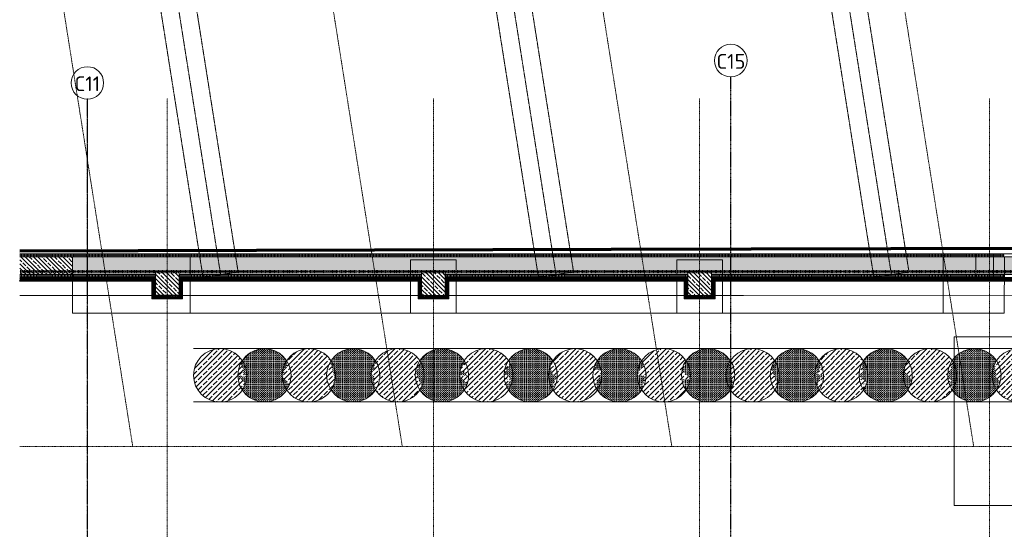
# Model space of a CAD drawing. Header units: millimetres. Extents: x 1523 to 73943, y -91729 to 10268.
# Tile 3 of 39: x 18068 to 34712, y -71126 to -62523. Entities that reach past the tile are written whole.
import ezdxf

# ---------------------------------------------------------------- set-up
doc = ezdxf.new("R2010")
doc.units = ezdxf.units.MM
for name, pattern in [('_Projekt 07 -  _  -  _  -  _  -', [7.5, 3.5, -2, 0, -2]), ('CAx_nichtHalbton', [20001.0584, 10000, -0.5292, 10000, -0.5292]), ('IMPORT-STRICHPUNKT _7_', [20, 10, -5, 0, -5]), ('IMPORT-VERDECKT _8_', [7.5, 5, -2.5]), ('Rasterlinie', [22.225, 12.7, -3.175, 3.175, -3.175])]:
    doc.linetypes.add(name, pattern=pattern)
for name, color, linetype, lineweight, true_color in [('10 A--Stütze', 7, 'Continuous', 13, 0x656565), ('10 A--Wand außen _ Verbau _Bohrpfahlwand_ _Aktuell_', 7, 'Continuous', 13, 0x656565), ('10 A--Wand außen _ Verbau _modelliert_ _aktuell_', 7, 'Continuous', 13, 0x656565), ('10 VSI--Wärmeschutz _veritkal_', 7, 'Continuous', 13, 0x656565), ('20 A--Fundament', 7, 'Continuous', 13, 0x656565), ('90 A--Achsraster _1_50_', 7, 'IMPORT-STRICHPUNKT _7_', 13, 0x656565), ('Neubau_10 A--Wand außen _tragend_', 7, 'Continuous', 13, 0x656565), ('Neubau_20 A--Bodenplatte', 7, 'Continuous', 13, 0x656565), ('Neubau_20 A--Gründungsbelag', 7, 'Continuous', 13, 0x656565), ('Neubau_30 A--Träger _ Dachkonstruktion', 7, 'IMPORT-VERDECKT _8_', 13, 0x656565), ('Xref_706_5_--_ÜP_-1_000_16_Übersichtsplan UG_IFC 2025_01_13_dwg', 7, 'Continuous', 13, 0x767676), ('XX', 7, 'Continuous', 18, 0x804040)]:
    doc.layers.add(name, color=color, linetype=linetype, lineweight=lineweight, true_color=true_color)
doc.layers.add('S-GRID-____-IDEN', color=7, linetype='Continuous', lineweight=9)
doc.layers.add('S-GRID-____-OTLN', color=7, linetype='Continuous', lineweight=9)
doc.styles.add('ISOCPEUR_1', font='isocpeur.ttf', dxfattribs={"height": 250})
pattern_1 = [(131.336, (0, 0), (37.542465, 33.02368), [37.5, -12.5]), (131.336, (-35.283, 2.26), (37.542465, 33.02368), [37.5, -12.5])]
pattern_2 = [(221.336, (0, 0), (-99.07104, 112.6274), []), (221.336, (33.02, -37.54), (-99.07104, 112.6274), []), (221.336, (66.05, -75.08), (-99.07104, 112.6274), [75, -25])]
pattern_3 = [(86.336, (0, 0), (-24.948899, 1.597632), []), (176.336, (0, 0), (1.597632, 24.948899), [])]
pattern_4 = [(131.336, (0, 0), (15.016986, 13.2094714), []), (221.336, (0, 0), (-13.2094714, 15.016986), [])]
pattern_5 = [(41.336, (0, 0), (-13.2094714, 15.016986), []), (131.336, (0, 0), (15.016986, 13.2094714), [])]
pattern_6 = [(221.336, (0, 0), (-13.2094714, 15.016986), []), (311.336, (0, 0), (15.016986, 13.2094714), [])]
pattern_7 = [(131.336, (0, 0), (90.10192, 79.25683), []), (131.336, (-45.05, -39.63), (90.10192, 79.25683), [90, -30])]

# ---------------------------------------------------------------- blocks, each defined once
blk = doc.blocks.new('Xref_706_5_--_ÜP_-1_000_11_Übersichtsplan UG_IFC 2024_09_30_dwg_Standard-Rastermarker_3-41960556-SuD_-1UG gesamt Plot  - Blatt 9')
at = {"layer": '90 A--Achsraster _1_50_', "color": 9, "true_color": 0xcbcbcb}
blk.add_line((0, 0), (23500, 0), dxfattribs=at)
blk = doc.blocks.new('Xref_706_5_--_ÜP_-1_000_11_Übersichtsplan UG_IFC 2024_09_30_dwg_Standard-Rastermarker_16-41960569-SuD_-1UG gesamt Plot  - Blatt 9')
at = {"layer": '90 A--Achsraster _1_50_', "color": 9, "true_color": 0xcbcbcb}
blk.add_line((22764, 0), (54018, 0), dxfattribs=at)
blk = doc.blocks.new('Xref_706_5_--_ÜP_-1_000_11_Übersichtsplan UG_IFC 2024_09_30_dwg_Standard-Rastermarker_17-41960570-SuD_-1UG gesamt Plot  - Blatt 9')
at = {"layer": '90 A--Achsraster _1_50_', "color": 9, "true_color": 0xcbcbcb}
blk.add_line((0, 0), (54018, 0), dxfattribs=at)
blk = doc.blocks.new('Xref_706_5_--_ÜP_-1_000_16_Übersichtsplan UG_IFC 2025_01_13_dwg-35469238-SuD_-1UG gesamt Plot  - Blatt 9')
at = {"layer": '10 A--Stütze', "true_color": 0xcbcbcb}
h = blk.add_hatch(dxfattribs=at)
h.set_pattern_fill('FP_4', color=9, style=0, pattern_type=2)
h.set_pattern_definition(pattern_2)
h.paths.add_polyline_path([(65705, -25124), (65306, -25098), (65280, -25498), (65680, -25523)])
h = blk.add_hatch(dxfattribs=at)
h.set_pattern_fill('FP_4', color=9, style=0, pattern_type=2)
h.set_pattern_definition(pattern_2)
h.paths.add_polyline_path([(65393, -29997), (65418, -29615), (65018, -29589), (64993, -29988), (65392, -30014)])
h = blk.add_hatch(dxfattribs=at)
h.set_pattern_fill('FP_4', color=9, style=0, pattern_type=2)
h.set_pattern_definition(pattern_2)
h.paths.add_polyline_path([(65104, -34505), (65130, -34105), (64731, -34080), (64705, -34479), (64865, -34489)])
at = {"layer": '10 A--Wand außen _ Verbau _modelliert_ _aktuell_', "true_color": 0xcbcbcb}
h = blk.add_hatch(dxfattribs=at)
h.set_pattern_fill('FP_9', color=9, style=0, pattern_type=2)
h.set_pattern_definition(pattern_7)
h.paths.add_polyline_path([(67833, -20055), (67832, -19981), (67818, -19908), (67793, -19838), (67756, -19774), (67710, -19716), (67656, -19668), (67654, -19670), (67650, -19671), (67639, -19663), (67630, -19668), (67608, -19645), (67534, -19705), (67527, -19701), (67515, -19721), (67275, -19597), (67174, -19643), (67162, -19638), (67160, -19637), (67101, -19677), (67048, -19728), (67003, -19788), (66969, -19854), (66946, -19924), (66935, -19998), (66937, -20072), (66950, -20145), (66976, -20215), (67012, -20280), (67059, -20338), (67112, -20385), (67115, -20383), (67118, -20382), (67157, -20411), (67167, -20403), (67178, -20426), (67389, -20405), (67474, -20347), (67524, -20391), (67554, -20388), (67606, -20415), (67609, -20417), (67667, -20377), (67721, -20325), (67766, -20266), (67800, -20200), (67822, -20129)])
h = blk.add_hatch(dxfattribs=at)
h.set_pattern_fill('FP_3', color=9, style=0, pattern_type=2)
h.set_pattern_definition(pattern_1)
h.paths.add_polyline_path([(67785, -20804), (67784, -20730), (67770, -20657), (67745, -20587), (67708, -20522), (67662, -20464), (67606, -20415), (67554, -20388), (67524, -20391), (67474, -20347), (67389, -20405), (67178, -20426), (67167, -20403), (67157, -20411), (67118, -20382), (67112, -20385), (67053, -20425), (67000, -20477), (66955, -20536), (66921, -20602), (66898, -20673), (66887, -20746), (66889, -20821), (66902, -20894), (66928, -20964), (66964, -21028), (67011, -21086), (67069, -21136), (67079, -21129), (67081, -21130), (67093, -21120), (67345, -21225), (67401, -21162), (67431, -21194), (67523, -21160), (67546, -21170), (67559, -21166), (67619, -21125), (67673, -21074), (67718, -21014), (67752, -20948), (67775, -20877)])
h = blk.add_hatch(dxfattribs=at)
h.set_pattern_fill('FP_9', color=9, style=0, pattern_type=2)
h.set_pattern_definition(pattern_7)
h.paths.add_polyline_path([(67734, -21589), (67738, -21515), (67731, -21441), (67711, -21370), (67680, -21302), (67638, -21241), (67587, -21187), (67559, -21166), (67558, -21167), (67546, -21170), (67523, -21160), (67431, -21194), (67401, -21162), (67345, -21225), (67093, -21120), (67081, -21130), (67079, -21129), (67069, -21136), (67065, -21135), (67035, -21152), (66977, -21198), (66928, -21254), (66889, -21317), (66860, -21386), (66843, -21458), (66838, -21532), (66846, -21606), (66867, -21680), (66897, -21745), (66940, -21808), (66990, -21860), (67029, -21890), (67043, -21873), (67049, -21905), (67146, -21945), (67174, -21929), (67186, -21962), (67344, -21834), (67413, -21857), (67451, -21912), (67497, -21904), (67510, -21914), (67543, -21895), (67599, -21849), (67649, -21793), (67688, -21730), (67717, -21662), (67728, -21615)])
h = blk.add_hatch(dxfattribs=at)
h.set_pattern_fill('FP_3', color=9, style=0, pattern_type=2)
h.set_pattern_definition(pattern_1)
h.paths.add_polyline_path([(67366, -22605), (67356, -22669), (67367, -22665)])
h.paths.add_polyline_path([(67690, -22264), (67683, -22190), (67663, -22118), (67632, -22051), (67589, -21988), (67539, -21935), (67497, -21904), (67451, -21912), (67413, -21857), (67344, -21834), (67186, -21962), (67174, -21929), (67146, -21945), (67049, -21905), (67043, -21873), (67029, -21890), (67019, -21882), (66986, -21901), (66930, -21947), (66880, -22002), (66841, -22065), (66812, -22134), (66795, -22206), (66791, -22281), (66798, -22354), (66818, -22426), (66849, -22494), (66892, -22557), (66942, -22609), (66990, -22645), (66994, -22644), (67001, -22653), (67040, -22666), (67141, -22647), (67212, -22721), (67325, -22613), (67366, -22605), (67408, -22650), (67413, -22648), (67441, -22672), (67459, -22660), (67462, -22662), (67495, -22643), (67551, -22597), (67601, -22542), (67640, -22479), (67669, -22410), (67686, -22338)])
h = blk.add_hatch(dxfattribs=at)
h.set_pattern_fill('FP_9', color=9, style=0, pattern_type=2)
h.set_pattern_definition(pattern_7)
h.paths.add_polyline_path([(67638, -23086), (67642, -23012), (67635, -22938), (67615, -22867), (67584, -22799), (67542, -22738), (67491, -22684), (67459, -22660), (67441, -22672), (67413, -22648), (67408, -22650), (67366, -22605), (67325, -22613), (67212, -22721), (67141, -22647), (67040, -22666), (67001, -22653), (66994, -22644), (66990, -22645), (66971, -22631), (66938, -22649), (66882, -22695), (66832, -22751), (66793, -22814), (66764, -22882), (66747, -22955), (66743, -23029), (66750, -23103), (66770, -23175), (66801, -23242), (66843, -23304), (66894, -23357), (66923, -23379), (66956, -23360), (66968, -23356), (67023, -23379), (67025, -23358), (67149, -23422), (67173, -23320), (67248, -23398), (67251, -23378), (67336, -23442), (67381, -23429), (67407, -23408), (67411, -23412), (67447, -23392), (67503, -23346), (67553, -23290), (67592, -23227), (67621, -23159)])
h.paths.add_polyline_path([(67367, -22665), (67356, -22669), (67366, -22605)])
h = blk.add_hatch(dxfattribs=at)
h.set_pattern_fill('FP_3', color=9, style=0, pattern_type=2)
h.set_pattern_definition(pattern_1)
h.paths.add_polyline_path([(66972, -24184), (66971, -24142), (66974, -24141), (66972, -24184)])
h.paths.add_polyline_path([(67595, -23761), (67587, -23687), (67567, -23615), (67536, -23547), (67493, -23485), (67443, -23432), (67414, -23411), (67411, -23412), (67407, -23408), (67381, -23429), (67336, -23442), (67251, -23378), (67248, -23398), (67173, -23320), (67149, -23422), (67025, -23358), (67023, -23379), (66968, -23356), (66956, -23360), (66890, -23398), (66834, -23444), (66784, -23499), (66745, -23562), (66716, -23631), (66699, -23703), (66695, -23777), (66702, -23851), (66723, -23926), (66753, -23991), (66796, -24053), (66849, -24108), (66875, -24128), (66887, -24121), (66929, -24153), (66943, -24149), (66972, -24184), (67010, -24197), (67270, -24102), (67336, -24136), (67352, -24153), (67355, -24151), (67366, -24159), (67399, -24140), (67456, -24094), (67505, -24039), (67544, -23976), (67573, -23907), (67590, -23835)])
h = blk.add_hatch(dxfattribs=at)
h.set_pattern_fill('FP_9', color=9, style=0, pattern_type=2)
h.set_pattern_definition(pattern_7)
h.paths.add_polyline_path([(66972, -24184), (66972, -24184), (66974, -24141), (66971, -24142), (66972, -24184)])
h.paths.add_polyline_path([(67542, -24583), (67547, -24509), (67539, -24435), (67519, -24363), (67488, -24296), (67445, -24233), (67395, -24181), (67355, -24151), (67352, -24153), (67336, -24136), (67270, -24102), (67010, -24197), (66971, -24184), (66943, -24149), (66929, -24153), (66887, -24121), (66844, -24145), (66786, -24192), (66736, -24248), (66697, -24311), (66668, -24379), (66652, -24452), (66647, -24526), (66654, -24600), (66674, -24672), (66705, -24739), (66748, -24802), (66798, -24854), (66827, -24876), (66830, -24874), (66836, -24879), (66851, -24874), (66858, -24899), (67198, -24864), (67222, -24851), (67214, -24862), (67237, -24860), (67315, -24909), (67350, -24890), (67408, -24843), (67457, -24787), (67496, -24724), (67525, -24656), (67541, -24589)])
h = blk.add_hatch(dxfattribs=at)
h.set_pattern_fill('FP_3', color=9, style=0, pattern_type=2)
h.set_pattern_definition(pattern_1)
h.paths.add_polyline_path([(67499, -25258), (67491, -25184), (67472, -25112), (67440, -25044), (67397, -24982), (67347, -24929), (67318, -24907), (67315, -24909), (67237, -24860), (67214, -24862), (67222, -24851), (67198, -24864), (66858, -24899), (66851, -24874), (66836, -24879), (66830, -24874), (66795, -24895), (66738, -24941), (66689, -24996), (66649, -25059), (66620, -25128), (66604, -25200), (66599, -25274), (66606, -25348), (66626, -25420), (66657, -25488), (66700, -25550), (66750, -25603), (66779, -25624), (66786, -25621), (66946, -25704), (67047, -25608), (67103, -25576), (67086, -25690), (67237, -25675), (67243, -25664), (67249, -25668), (67303, -25637), (67360, -25591), (67409, -25536), (67448, -25473), (67477, -25404), (67494, -25332)])
h.paths.add_polyline_path([(66975, -25649), (66946, -25704), (66962, -25656)])
h = blk.add_hatch(dxfattribs=at)
h.set_pattern_fill('FP_9', color=9, style=0, pattern_type=2)
h.set_pattern_definition(pattern_7)
h.paths.add_polyline_path([(66946, -25704), (66975, -25649), (66962, -25656), (66962, -25657)])
h.paths.add_polyline_path([(67451, -26006), (67443, -25932), (67424, -25860), (67393, -25793), (67349, -25730), (67299, -25678), (67270, -25656), (67249, -25668), (67243, -25664), (67237, -25675), (67086, -25690), (67103, -25576), (67047, -25608), (66946, -25704), (66786, -25621), (66748, -25642), (66690, -25689), (66641, -25745), (66601, -25808), (66573, -25876), (66556, -25949), (66551, -26023), (66558, -26097), (66578, -26168), (66609, -26236), (66651, -26297), (66702, -26351), (66730, -26372), (66733, -26370), (66733, -26371), (66817, -26348), (66972, -26464), (66992, -26328), (67224, -26403), (67254, -26386), (67312, -26340), (67361, -26284), (67401, -26221), (67429, -26153), (67446, -26080)])
h = blk.add_hatch(dxfattribs=at)
h.set_pattern_fill('FP_3', color=9, style=0, pattern_type=2)
h.set_pattern_definition(pattern_1)
h.paths.add_polyline_path([(67402, -26792), (67401, -26717), (67387, -26644), (67362, -26574), (67325, -26510), (67278, -26452), (67221, -26402), (67220, -26402), (66992, -26328), (66972, -26464), (66817, -26348), (66730, -26372), (66670, -26413), (66616, -26464), (66572, -26524), (66538, -26590), (66515, -26661), (66504, -26734), (66505, -26808), (66519, -26882), (66544, -26951), (66581, -27016), (66628, -27074), (66685, -27124), (66685, -27124), (66812, -27177), (66859, -27064), (67071, -27173), (67155, -27142), (67166, -27153), (67170, -27150), (67176, -27154), (67236, -27113), (67290, -27061), (67334, -27002), (67368, -26936), (67391, -26865)])
h = blk.add_hatch(dxfattribs=at)
h.set_pattern_fill('FP_9', color=9, style=0, pattern_type=2)
h.set_pattern_definition(pattern_7)
h.paths.add_polyline_path([(67350, -27577), (67355, -27503), (67347, -27429), (67328, -27357), (67297, -27290), (67255, -27228), (67204, -27175), (67170, -27150), (67166, -27153), (67155, -27142), (67071, -27173), (66859, -27064), (66812, -27177), (66682, -27122), (66652, -27139), (66594, -27186), (66545, -27242), (66505, -27305), (66477, -27373), (66460, -27446), (66455, -27520), (66463, -27594), (66482, -27665), (66513, -27733), (66555, -27794), (66606, -27848), (66640, -27873), (66651, -27866), (66732, -27927), (66853, -27894), (66923, -27815), (66975, -27861), (66989, -27856), (67091, -27920), (67093, -27920), (67122, -27897), (67128, -27900), (67158, -27883), (67216, -27837), (67265, -27781), (67305, -27718), (67333, -27649)])
h = blk.add_hatch(dxfattribs=at)
h.set_pattern_fill('FP_3', color=9, style=0, pattern_type=2)
h.set_pattern_definition(pattern_1)
h.paths.add_polyline_path([(67306, -28289), (67305, -28214), (67291, -28141), (67266, -28071), (67229, -28007), (67182, -27949), (67125, -27899), (67122, -27897), (67093, -27920), (67091, -27920), (66989, -27856), (66975, -27861), (66923, -27815), (66853, -27894), (66732, -27927), (66651, -27866), (66640, -27873), (66634, -27869), (66574, -27910), (66520, -27961), (66476, -28021), (66442, -28087), (66419, -28158), (66408, -28231), (66409, -28305), (66423, -28378), (66448, -28448), (66485, -28513), (66532, -28571), (66589, -28621), (66598, -28627), (66634, -28606), (66791, -28705), (66905, -28596), (66879, -28707), (66892, -28705), (66908, -28594), (66918, -28584), (66924, -28598), (66930, -28593), (67004, -28684), (67011, -28683), (67037, -28649), (67057, -28661), (67080, -28651), (67140, -28610), (67194, -28558), (67238, -28499), (67272, -28433), (67295, -28362)])
h = blk.add_hatch(dxfattribs=at)
h.set_pattern_fill('FP_9', color=9, style=0, pattern_type=2)
h.set_pattern_definition(pattern_7)
h.paths.add_polyline_path([(67259, -29000), (67252, -28926), (67232, -28854), (67201, -28787), (67159, -28725), (67108, -28672), (67080, -28651), (67077, -28652), (67057, -28661), (67037, -28649), (67011, -28683), (67004, -28684), (66930, -28593), (66924, -28598), (66918, -28584), (66908, -28594), (66892, -28705), (66879, -28707), (66905, -28596), (66791, -28705), (66634, -28606), (66598, -28627), (66586, -28619), (66556, -28636), (66498, -28683), (66449, -28739), (66409, -28802), (66381, -28870), (66364, -28943), (66359, -29017), (66367, -29091), (66386, -29162), (66417, -29230), (66461, -29293), (66511, -29345), (66540, -29367), (66543, -29365), (66545, -29367), (66553, -29362), (66555, -29363), (66573, -29348), (66576, -29348), (66707, -29447), (66725, -29369), (66797, -29343), (66780, -29457), (66815, -29438), (66934, -29341), (67001, -29401), (67016, -29393), (67028, -29400), (67062, -29380), (67120, -29334), (67169, -29278), (67209, -29215), (67237, -29146), (67254, -29074)])
h = blk.add_hatch(dxfattribs=at)
h.set_pattern_fill('FP_3', color=9, style=0, pattern_type=2)
h.set_pattern_definition(pattern_1)
h.paths.add_polyline_path([(67211, -29748), (67204, -29674), (67184, -29603), (67153, -29535), (67111, -29474), (67060, -29420), (67031, -29398), (67028, -29400), (67016, -29393), (67001, -29401), (66934, -29341), (66815, -29438), (66780, -29457), (66797, -29343), (66725, -29369), (66707, -29447), (66575, -29348), (66573, -29348), (66555, -29363), (66553, -29362), (66545, -29367), (66543, -29365), (66508, -29385), (66450, -29431), (66401, -29487), (66362, -29550), (66333, -29619), (66316, -29691), (66311, -29765), (66319, -29839), (66338, -29911), (66370, -29978), (66411, -30040), (66463, -30093), (66491, -30114), (66492, -30114), (66497, -30111), (66511, -30118), (66539, -30105), (66659, -30195), (66771, -30174), (66920, -30106), (66941, -30142), (66964, -30138), (66978, -30149), (67015, -30129), (67072, -30082), (67121, -30026), (67161, -29963), (67189, -29895), (67206, -29823)])
h = blk.add_hatch(dxfattribs=at)
h.set_pattern_fill('FP_9', color=9, style=0, pattern_type=2)
h.set_pattern_definition(pattern_7)
h.paths.add_polyline_path([(67162, -30534), (67161, -30460), (67147, -30387), (67122, -30317), (67085, -30252), (67039, -30194), (66984, -30146), (66978, -30149), (66964, -30138), (66941, -30142), (66920, -30106), (66771, -30174), (66659, -30195), (66539, -30105), (66511, -30118), (66497, -30111), (66491, -30114), (66430, -30155), (66377, -30207), (66332, -30266), (66298, -30332), (66275, -30403), (66264, -30479), (66266, -30551), (66279, -30624), (66305, -30694), (66341, -30758), (66388, -30816), (66445, -30866), (66446, -30866), (66461, -30873), (66488, -30868), (66529, -30889), (66609, -30894), (66648, -30950), (66709, -30901), (66861, -30910), (66904, -30886), (66924, -30896), (66927, -30894), (66933, -30898), (66936, -30896), (66996, -30855), (67050, -30804), (67095, -30744), (67129, -30678), (67152, -30608), (67162, -30537)])
h = blk.add_hatch(dxfattribs=at)
h.set_pattern_fill('FP_3', color=9, style=0, pattern_type=2)
h.set_pattern_definition(pattern_1)
h.paths.add_polyline_path([(67111, -31319), (67115, -31245), (67108, -31171), (67088, -31100), (67057, -31032), (67015, -30971), (66964, -30917), (66936, -30896), (66933, -30898), (66927, -30894), (66924, -30896), (66904, -30886), (66861, -30910), (66709, -30901), (66648, -30950), (66609, -30894), (66529, -30889), (66488, -30868), (66461, -30873), (66442, -30865), (66412, -30882), (66354, -30928), (66305, -30984), (66266, -31047), (66237, -31116), (66220, -31188), (66215, -31262), (66223, -31336), (66243, -31408), (66274, -31475), (66317, -31538), (66367, -31590), (66396, -31612), (66399, -31611), (66411, -31621), (66720, -31564), (66872, -31643), (66881, -31639), (66887, -31644), (66918, -31626), (66976, -31579), (67026, -31523), (67065, -31460), (67094, -31392), (67095, -31385)])
h = blk.add_hatch(dxfattribs=at)
h.set_pattern_fill('FP_9', color=9, style=0, pattern_type=2)
h.set_pattern_definition(pattern_7)
h.paths.add_polyline_path([(67063, -32068), (67067, -31994), (67060, -31920), (67040, -31848), (67009, -31781), (66966, -31718), (66914, -31664), (66881, -31639), (66872, -31643), (66720, -31564), (66411, -31621), (66399, -31611), (66363, -31631), (66307, -31677), (66257, -31732), (66218, -31795), (66189, -31864), (66172, -31936), (66168, -32011), (66175, -32085), (66195, -32156), (66226, -32224), (66269, -32287), (66319, -32339), (66351, -32363), (66353, -32361), (66368, -32375), (66425, -32349), (66589, -32451), (66735, -32369), (66743, -32335), (66755, -32357), (66769, -32349), (66809, -32369), (66825, -32393), (66831, -32386), (66839, -32392), (66872, -32373), (66928, -32327), (66978, -32272), (67017, -32209), (67046, -32140)])
h = blk.add_hatch(dxfattribs=at)
h.set_pattern_fill('FP_3', color=9, style=0, pattern_type=2)
h.set_pattern_definition(pattern_1)
h.paths.add_polyline_path([(67019, -32742), (67012, -32668), (66992, -32597), (66961, -32529), (66918, -32466), (66866, -32412), (66831, -32386), (66825, -32393), (66809, -32369), (66769, -32349), (66755, -32357), (66743, -32335), (66735, -32369), (66589, -32451), (66425, -32349), (66368, -32375), (66353, -32361), (66351, -32363), (66348, -32361), (66315, -32379), (66259, -32425), (66209, -32481), (66170, -32544), (66141, -32613), (66124, -32685), (66120, -32759), (66127, -32833), (66147, -32905), (66178, -32972), (66222, -33036), (66271, -33087), (66303, -33111), (66306, -33110), (66313, -33116), (66316, -33114), (66330, -33132), (66346, -33137), (66474, -33102), (66531, -33185), (66534, -33181), (66502, -33094), (66570, -33076), (66541, -33200), (66682, -33085), (66761, -33118), (66766, -33148), (66775, -33136), (66783, -33145), (66824, -33122), (66880, -33076), (66930, -33020), (66969, -32957), (66998, -32889), (67015, -32816)])
h = blk.add_hatch(dxfattribs=at)
h.set_pattern_fill('FP_9', color=9, style=0, pattern_type=2)
h.set_pattern_definition(pattern_7)
h.paths.add_polyline_path([(66972, -33491), (66964, -33417), (66944, -33345), (66913, -33278), (66871, -33216), (66820, -33162), (66791, -33141), (66783, -33145), (66775, -33136), (66766, -33148), (66761, -33118), (66682, -33085), (66541, -33200), (66570, -33076), (66502, -33094), (66534, -33181), (66531, -33185), (66474, -33102), (66346, -33137), (66330, -33132), (66316, -33114), (66313, -33116), (66306, -33110), (66303, -33111), (66300, -33109), (66267, -33128), (66211, -33174), (66161, -33229), (66122, -33292), (66093, -33361), (66076, -33433), (66072, -33508), (66079, -33581), (66099, -33653), (66130, -33721), (66172, -33782), (66223, -33836), (66283, -33880), (66349, -33915), (66419, -33937), (66493, -33948), (66567, -33947), (66640, -33933), (66710, -33908), (66775, -33871), (66833, -33824), (66882, -33769), (66921, -33706), (66950, -33637), (66967, -33565), (66970, -33510)])
at = {"layer": '10 VSI--Wärmeschutz _veritkal_', "true_color": 0xcbcbcb}
h = blk.add_hatch(dxfattribs=at)
h.set_pattern_fill('FP_20', color=9, style=0, pattern_type=2)
h.set_pattern_definition(pattern_4)
h.paths.add_polyline_path([(65589, -23184), (65798, -19919), (65738, -19915), (65406, -25105), (65466, -25109), (65469, -25049)])
h = blk.add_hatch(dxfattribs=at)
h.set_pattern_fill('FP_21', color=9, style=0, pattern_type=2)
h.set_pattern_definition(pattern_6)
h.paths.add_polyline_path([(65709, -25064), (65469, -25049), (65466, -25109), (65705, -25124)])
h = blk.add_hatch(dxfattribs=at)
h.set_pattern_fill('FP_20', color=9, style=0, pattern_type=2)
h.set_pattern_definition(pattern_4)
h.paths.add_polyline_path([(65739, -25527), (65765, -25128), (65705, -25124), (65680, -25523)])
h = blk.add_hatch(dxfattribs=at)
h.set_pattern_fill('FP_20', color=9, style=0, pattern_type=2)
h.set_pattern_definition(pattern_4)
h.paths.add_polyline_path([(65769, -25068), (65709, -25064), (65705, -25124)])
h = blk.add_hatch(dxfattribs=at)
h.set_pattern_fill('FP_20', color=9, style=0, pattern_type=2)
h.set_pattern_definition(pattern_4)
h.paths.add_polyline_path([(65765, -25128), (65769, -25068), (65705, -25124)])
h = blk.add_hatch(dxfattribs=at)
h.set_pattern_fill('FP_20', color=9, style=0, pattern_type=2)
h.set_pattern_definition(pattern_4)
h.paths.add_polyline_path([(65436, -25568), (65440, -25508), (65380, -25504), (65118, -29596), (65178, -29599), (65436, -25575)])
h = blk.add_hatch(dxfattribs=at)
h.set_pattern_fill('FP_19', color=9, style=0, pattern_type=2)
h.set_pattern_definition(pattern_5)
h.paths.add_polyline_path([(65676, -25583), (65680, -25523), (65440, -25508), (65436, -25568)])
h = blk.add_hatch(dxfattribs=at)
h.set_pattern_fill('FP_19', color=9, style=0, pattern_type=2)
h.set_pattern_definition(pattern_5)
h.paths.add_polyline_path([(65736, -25587), (65680, -25523), (65676, -25583)])
h = blk.add_hatch(dxfattribs=at)
h.set_pattern_fill('FP_19', color=9, style=0, pattern_type=2)
h.set_pattern_definition(pattern_5)
h.paths.add_polyline_path([(65739, -25527), (65680, -25523), (65736, -25587)])
h = blk.add_hatch(dxfattribs=at)
h.set_pattern_fill('FP_21', color=9, style=0, pattern_type=2)
h.set_pattern_definition(pattern_6)
h.paths.add_polyline_path([(65418, -29615), (65421, -29555), (65182, -29539), (65178, -29599)])
h = blk.add_hatch(dxfattribs=at)
h.set_pattern_fill('FP_20', color=9, style=0, pattern_type=2)
h.set_pattern_definition(pattern_4)
h.paths.add_polyline_path([(65477, -29619), (65418, -29615), (65392, -30014), (65452, -30018), (65453, -30001)])
h = blk.add_hatch(dxfattribs=at)
h.set_pattern_fill('FP_21', color=9, style=0, pattern_type=2)
h.set_pattern_definition(pattern_6)
h.paths.add_polyline_path([(65481, -29559), (65421, -29555), (65418, -29615)])
h = blk.add_hatch(dxfattribs=at)
h.set_pattern_fill('FP_21', color=9, style=0, pattern_type=2)
h.set_pattern_definition(pattern_6)
h.paths.add_polyline_path([(65477, -29619), (65481, -29559), (65418, -29615)])
h = blk.add_hatch(dxfattribs=at)
h.set_pattern_fill('FP_20', color=9, style=0, pattern_type=2)
h.set_pattern_definition(pattern_4)
h.paths.add_polyline_path([(64936, -33380), (65152, -29999), (65093, -29995), (64831, -34086), (64890, -34090), (64922, -33595)])
h = blk.add_hatch(dxfattribs=at)
h.set_pattern_fill('FP_19', color=9, style=0, pattern_type=2)
h.set_pattern_definition(pattern_5)
h.paths.add_polyline_path([(65392, -30014), (65152, -29999), (65149, -30058), (65388, -30074)])
h = blk.add_hatch(dxfattribs=at)
h.set_pattern_fill('FP_20', color=9, style=0, pattern_type=2)
h.set_pattern_definition(pattern_4)
h.paths.add_polyline_path([(65448, -30078), (65392, -30014), (65388, -30074)])
h = blk.add_hatch(dxfattribs=at)
h.set_pattern_fill('FP_20', color=9, style=0, pattern_type=2)
h.set_pattern_definition(pattern_4)
h.paths.add_polyline_path([(65452, -30018), (65392, -30014), (65448, -30078)])
h = blk.add_hatch(dxfattribs=at)
h.set_pattern_fill('FP_21', color=9, style=0, pattern_type=2)
h.set_pattern_definition(pattern_6)
h.paths.add_polyline_path([(65134, -34046), (64894, -34030), (64890, -34090), (65130, -34105)])
h = blk.add_hatch(dxfattribs=at)
h.set_pattern_fill('FP_20', color=9, style=0, pattern_type=2)
h.set_pattern_definition(pattern_4)
h.paths.add_polyline_path([(65164, -34508), (65190, -34109), (65130, -34105), (65104, -34505)])
h = blk.add_hatch(dxfattribs=at)
h.set_pattern_fill('FP_21', color=9, style=0, pattern_type=2)
h.set_pattern_definition(pattern_6)
h.paths.add_polyline_path([(65194, -34049), (65134, -34046), (65130, -34105)])
h = blk.add_hatch(dxfattribs=at)
h.set_pattern_fill('FP_21', color=9, style=0, pattern_type=2)
h.set_pattern_definition(pattern_6)
h.paths.add_polyline_path([(65190, -34109), (65194, -34049), (65130, -34105)])
h = blk.add_hatch(dxfattribs=at)
h.set_pattern_fill('FP_20', color=9, style=0, pattern_type=2)
h.set_pattern_definition(pattern_4)
h.paths.add_polyline_path([(64861, -34549), (64801, -34545), (64716, -35883), (64775, -35886), (64827, -35079)])
h = blk.add_hatch(dxfattribs=at)
h.set_pattern_fill('FP_19', color=9, style=0, pattern_type=2)
h.set_pattern_definition(pattern_5)
h.paths.add_polyline_path([(65101, -34564), (65104, -34505), (64805, -34485), (64801, -34545), (64861, -34549)])
h = blk.add_hatch(dxfattribs=at)
h.set_pattern_fill('FP_20', color=9, style=0, pattern_type=2)
h.set_pattern_definition(pattern_4)
h.paths.add_polyline_path([(65160, -34568), (65104, -34505), (65101, -34564)])
h = blk.add_hatch(dxfattribs=at)
h.set_pattern_fill('FP_20', color=9, style=0, pattern_type=2)
h.set_pattern_definition(pattern_4)
h.paths.add_polyline_path([(65164, -34508), (65104, -34505), (65160, -34568)])
h = blk.add_hatch(dxfattribs=at)
h.set_pattern_fill('FP_20', color=9, style=0, pattern_type=2)
h.set_pattern_definition(pattern_4)
h.paths.add_polyline_path([(64732, -36566), (64775, -35886), (64716, -35883), (64658, -36775), (64718, -36779)])
at = {"layer": 'Neubau_10 A--Wand außen _tragend_', "true_color": 0xcbcbcb}
h = blk.add_hatch(dxfattribs=at)
h.set_pattern_fill('FP_4', color=9, style=0, pattern_type=2)
h.set_pattern_definition(pattern_2)
h.paths.add_polyline_path([(66607, -5566), (66611, -5495), (66312, -5475), (65373, -20142), (65672, -20162), (66605, -5593), (66583, -5617), (66510, -5512)])
h = blk.add_hatch(dxfattribs=at)
h.set_pattern_fill('FP_5', color=9, style=0, pattern_type=2)
h.set_pattern_definition(pattern_3)
h.paths.add_polyline_path([(65031, -25482), (65373, -20142), (65323, -20139), (64316, -35857), (64366, -35860), (64962, -26557)])
h = blk.add_hatch(dxfattribs=at)
h.set_pattern_fill('FP_4', color=9, style=0, pattern_type=2)
h.set_pattern_definition(pattern_2)
h.paths.add_polyline_path([(65293, -26090), (65330, -25501), (65280, -25498), (65306, -25098), (65356, -25102), (65672, -20162), (65373, -20142), (64366, -35860), (64666, -35879), (64755, -34482), (64705, -34479), (64731, -34080), (64781, -34083), (65043, -29991), (64993, -29988), (65018, -29589), (65068, -29592), (65262, -26569)])
h = blk.add_hatch(dxfattribs=at)
h.set_pattern_fill('FP_5', color=9, style=0, pattern_type=2)
h.set_pattern_definition(pattern_3)
h.paths.add_polyline_path([(65529, -23180), (65722, -20165), (65672, -20162), (65356, -25102), (65406, -25105)])
h = blk.add_hatch(dxfattribs=at)
h.set_pattern_fill('FP_5', color=9, style=0, pattern_type=2)
h.set_pattern_definition(pattern_3)
h.paths.add_polyline_path([(65118, -29596), (65380, -25504), (65330, -25501), (65068, -29592)])
h = blk.add_hatch(dxfattribs=at)
h.set_pattern_fill('FP_5', color=9, style=0, pattern_type=2)
h.set_pattern_definition(pattern_3)
h.paths.add_polyline_path([(65093, -29995), (65043, -29991), (64781, -34083), (64831, -34086), (65089, -30055)])
h = blk.add_hatch(dxfattribs=at)
h.set_pattern_fill('FP_5', color=9, style=0, pattern_type=2)
h.set_pattern_definition(pattern_3)
h.paths.add_polyline_path([(64801, -34545), (64805, -34485), (64755, -34482), (64666, -35879), (64716, -35883), (64767, -35075)])
h = blk.add_hatch(dxfattribs=at)
h.set_pattern_fill('FP_5', color=9, style=0, pattern_type=2)
h.set_pattern_definition(pattern_3)
edge = h.paths.add_edge_path()
edge.add_line((64309, -36752), (64366, -35860))
edge.add_line((64366, -35860), (64316, -35857))
edge.add_line((64316, -35857), (64259, -36749))
h = blk.add_hatch(dxfattribs=at)
h.set_pattern_fill('FP_4', color=9, style=0, pattern_type=2)
h.set_pattern_definition(pattern_2)
edge = h.paths.add_edge_path()
edge.add_line((64609, -36771), (64666, -35879))
edge.add_line((64666, -35879), (64366, -35860))
edge.add_line((64366, -35860), (64309, -36752))
h = blk.add_hatch(dxfattribs=at)
h.set_pattern_fill('FP_5', color=9, style=0, pattern_type=2)
h.set_pattern_definition(pattern_3)
h.paths.add_polyline_path([(64658, -36775), (64716, -35883), (64666, -35879), (64609, -36771), (64632, -36773), (64658, -36775)])
at = {"layer": '10 A--Stütze', "color": 9, "true_color": 0xcbcbcb, "flags": 128}
for points in [[(65680, -25523), (65705, -25124), (65306, -25098), (65280, -25498)], [(65392, -30014), (65418, -29615), (65018, -29589), (64993, -29988)], [(65104, -34505), (65130, -34105), (64731, -34080), (64705, -34479)]]:
    blk.add_lwpolyline(points, close=True, dxfattribs=at)
at = {"layer": '10 A--Wand außen _ Verbau _Bohrpfahlwand_ _Aktuell_', "color": 9, "true_color": 0xcbcbcb, "flags": 128}
blk.add_lwpolyline([(66942, -33977), (67607, -23592), (68744, -5835), (67846, -5777), (66709, -23535), (66044, -33919)], dxfattribs=at)
at = {"layer": '10 A--Wand außen _ Verbau _modelliert_ _aktuell_', "color": 9, "true_color": 0xcbcbcb}
for centre, start, end in [((67384, -20027), 176.3363, 266.3363), ((67384, -20027), 266.3363, 356.3363), ((67336, -20775), 86.3363, 176.3363), ((67336, -20775), 356.3363, 86.3363), ((67336, -20775), 176.3363, 266.3363), ((67336, -20775), 266.3363, 356.3363), ((67288, -21524), 86.3363, 176.3363), ((67288, -21524), 356.3363, 86.3363), ((67288, -21524), 176.3363, 266.3363), ((67288, -21524), 266.3363, 356.3363), ((67240, -22272), 86.3363, 176.3363), ((67240, -22272), 356.3363, 86.3363), ((67240, -22272), 176.3363, 266.3363), ((67240, -22272), 266.3363, 356.3363), ((67193, -23021), 86.3363, 176.3363), ((67193, -23021), 356.3363, 86.3363), ((67193, -23021), 176.3363, 266.3363), ((67193, -23021), 266.3363, 356.3363), ((67145, -23769), 86.3363, 176.3363), ((67145, -23769), 356.3363, 86.3363), ((67145, -23769), 176.3363, 266.3363), ((67145, -23769), 266.3363, 356.3363), ((67097, -24517), 86.3363, 176.3363), ((67097, -24517), 356.3363, 86.3363), ((67097, -24517), 176.3363, 266.3363), ((67097, -24517), 266.3363, 356.3363), ((67049, -25266), 86.3363, 176.3363), ((67049, -25266), 356.3363, 86.3363), ((67049, -25266), 176.3363, 266.3363), ((67049, -25266), 266.3363, 356.3363), ((67001, -26014), 86.3363, 176.3363), ((67001, -26014), 356.3363, 86.3363), ((67001, -26014), 176.3363, 266.3363), ((67001, -26014), 266.3363, 356.3363), ((66953, -26763), 86.3363, 176.3363), ((66953, -26763), 356.3363, 86.3363), ((66953, -26763), 176.3363, 266.3363), ((66953, -26763), 266.3363, 356.3363), ((66905, -27511), 86.3363, 176.3363), ((66905, -27511), 356.3363, 86.3363), ((66905, -27511), 176.3363, 266.3363), ((66905, -27511), 266.3363, 356.3363), ((66857, -28260), 86.3363, 176.3363), ((66857, -28260), 356.3363, 86.3363), ((66857, -28260), 176.3363, 266.3363), ((66857, -28260), 266.3363, 356.3363), ((66809, -29008), 86.3363, 176.3363), ((66809, -29008), 356.3363, 86.3363), ((66809, -29008), 176.3363, 266.3363), ((66809, -29008), 266.3363, 356.3363), ((66761, -29757), 86.3363, 176.3363), ((66761, -29757), 356.3363, 86.3363), ((66761, -29757), 176.3363, 266.3363), ((66761, -29757), 266.3363, 356.3363), ((66713, -30505), 86.3363, 176.3363), ((66713, -30505), 356.3363, 86.3363), ((66713, -30505), 176.3363, 266.3363), ((66713, -30505), 266.3363, 356.3363), ((66665, -31254), 86.3363, 176.3363), ((66665, -31254), 356.3363, 86.3363), ((66665, -31254), 176.3363, 266.3363), ((66665, -31254), 266.3363, 356.3363), ((66617, -32002), 86.3363, 176.3363), ((66617, -32002), 356.3363, 86.3363), ((66617, -32002), 176.3363, 266.3363), ((66617, -32002), 266.3363, 356.3363), ((66570, -32751), 86.3363, 176.3363), ((66570, -32751), 356.3363, 86.3363), ((66570, -32751), 176.3363, 266.3363), ((66570, -32751), 266.3363, 356.3363), ((66522, -33499), 86.3363, 176.3363), ((66522, -33499), 356.3363, 86.3363), ((66522, -33499), 176.3363, 266.3363), ((66522, -33499), 266.3363, 356.3363)]:
    blk.add_arc(centre, 450, start, end, dxfattribs=at)
at = {"layer": '10 VSI--Wärmeschutz _veritkal_', "color": 9, "true_color": 0xcbcbcb}
for p, q in [((65178, -29599), (65440, -25508)), ((64890, -34090), (65152, -29999))]:
    blk.add_line(p, q, dxfattribs=at)
at = {"layer": '10 VSI--Wärmeschutz _veritkal_', "color": 9, "true_color": 0xcbcbcb, "flags": 128}
for points in [[(65466, -25109), (65751, -20648), (65770, -20349), (65798, -19919), (65738, -19915), (65406, -25105)], [(64658, -36775), (64716, -35883), (64805, -34485), (64801, -34545), (65101, -34564), (65160, -34568), (65190, -34109), (65194, -34049), (64834, -34026), (64831, -34086), (65093, -29995), (65089, -30055), (65388, -30074), (65448, -30078), (65477, -29619), (65481, -29559), (65122, -29536), (65118, -29596), (65380, -25504), (65376, -25564), (65736, -25587), (65739, -25527), (65769, -25068), (65709, -25064), (65410, -25045), (65406, -25105)], [(64861, -34549), (64775, -35886), (64718, -36779)]]:
    blk.add_lwpolyline(points, dxfattribs=at)
at = {"layer": '20 A--Fundament', "color": 9, "true_color": 0xcbcbcb}
for p, q in [((65686, -21200), (65447, -24922)), ((65398, -25690), (65160, -29413)), ((65111, -30181), (64872, -33904))]:
    blk.add_line(p, q, dxfattribs=at)
at = {"layer": '20 A--Fundament', "color": 9, "true_color": 0xcbcbcb, "flags": 128}
blk.add_lwpolyline([(66666, -21077), (69510, -21259), (69589, -20027), (66745, -19845)], close=True, dxfattribs=at)
for points in [[(66255, -21236), (65307, -21175), (65373, -20142), (66321, -20203), (65314, -35921), (64366, -35860), (64493, -33879), (65441, -33940)], [(65967, -25727), (65069, -25669), (65118, -24901), (66016, -24958)], [(65680, -30218), (64781, -30160), (64831, -29392), (65729, -29449)]]:
    blk.add_lwpolyline(points, dxfattribs=at)
at = {"layer": '90 A--Achsraster _1_50_', "color": 9, "true_color": 0xcbcbcb}
for p, q in [((68533, -20864), (45851, -22982)), ((68207, -25956), (45525, -28075)), ((67916, -30503), (45234, -32621)), ((67625, -35050), (55461, -36186))]:
    blk.add_line(p, q, dxfattribs=at)
at = {"layer": 'Neubau_10 A--Wand außen _tragend_', "color": 9, "true_color": 0xcbcbcb}
for p, q in [((64309, -36752), (66312, -5475)), ((65356, -25102), (66605, -5593)), ((65068, -29592), (65330, -25501)), ((65118, -29596), (65380, -25504)), ((64781, -34083), (65043, -29991)), ((64831, -34086), (65093, -29995)), ((64609, -36771), (64755, -34482))]:
    blk.add_line(p, q, dxfattribs=at)
at = {"layer": 'Neubau_10 A--Wand außen _tragend_', "color": 9, "true_color": 0xcbcbcb, "flags": 128}
for points in [[(66258, -5528), (65323, -20139), (65311, -20320)], [(65406, -25105), (65722, -20165), (66661, -5498)], [(65770, -20349), (65710, -20345), (65661, -20342), (65361, -20323), (65311, -20320), (65292, -20619)], [(65751, -20648), (65691, -20645), (65641, -20641), (65342, -20622), (65292, -20619), (64316, -35857), (64259, -36749)], [(64658, -36775), (64716, -35883), (64805, -34485)]]:
    blk.add_lwpolyline(points, dxfattribs=at)
at = {"layer": 'Neubau_20 A--Bodenplatte', "color": 9, "true_color": 0xcbcbcb, "flags": 128}
blk.add_lwpolyline([(51928, 6068), (52941, 6147), (52965, 5848), (55996, 6083), (55972, 6382), (58584, 6584), (58608, 6285), (66145, 6870), (66122, 7169), (67680, 7290), (67024, -2958), (67124, -2964), (66963, -5475), (66894, -6553), (66839, -7412), (65740, -24585), (65685, -25444), (64958, -36794)], dxfattribs=at)
at = {"layer": 'Neubau_20 A--Gründungsbelag', "color": 9, "true_color": 0xcbcbcb, "flags": 128}
blk.add_lwpolyline([(64259, -36749), (64299, -36137), (65346, -19770), (66248, -5685)], dxfattribs=at)
at = {"layer": 'Neubau_30 A--Träger _ Dachkonstruktion', "color": 9, "true_color": 0xcbcbcb}
for p, q in [((45792, -23912), (65553, -22066)), ((45429, -29570), (65191, -27724)), ((45067, -35228), (64829, -33382))]:
    blk.add_line(p, q, dxfattribs=at)
at = {"layer": 'Neubau_30 A--Träger _ Dachkonstruktion', "color": 9, "true_color": 0xcbcbcb, "flags": 128}
for points in [[(56706, -23194), (65581, -22365), (65525, -21767), (56651, -22596), (56601, -22601), (56657, -23198), (55788, -23279)], [(56309, -28855), (65219, -28023), (65163, -27425), (56253, -28258), (55755, -28304), (55811, -28902), (49923, -29452)], [(56830, -34431), (64857, -33681), (64801, -33084), (56774, -33833), (56276, -33880), (56332, -34477), (50445, -35027)]]:
    blk.add_lwpolyline(points, dxfattribs=at)
at = {"extrusion": (0, 0, -1), "zscale": -1, "rotation": 273.6637164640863}
for name, p in [('Xref_706_5_--_ÜP_-1_000_11_Übersichtsplan UG_IFC 2024_09_30_dwg_Standard-Rastermarker_16-41960569-SuD_-1UG gesamt Plot  - Blatt 9', (-68010, 17139)), ('Xref_706_5_--_ÜP_-1_000_11_Übersichtsplan UG_IFC 2024_09_30_dwg_Standard-Rastermarker_17-41960570-SuD_-1UG gesamt Plot  - Blatt 9', (-70954, 16951))]:
    blk.add_blockref(name, p, dxfattribs=at)
at = {"rotation": 176.3362835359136}
for p in [(86134, -21722), (85821, -26612), (85534, -31103), (85246, -35594), (85160, -36941)]:
    blk.add_blockref('Xref_706_5_--_ÜP_-1_000_11_Übersichtsplan UG_IFC 2024_09_30_dwg_Standard-Rastermarker_3-41960556-SuD_-1UG gesamt Plot  - Blatt 9', p, dxfattribs=at)
blk = doc.blocks.new('Raster - Rasterbeschriftung-19777754-SuD_-1UG gesamt Plot  - Blatt 9')
at = {"layer": 'S-GRID-____-IDEN'}
blk.add_circle((0, 0), 5.5, dxfattribs=at)

msp = doc.modelspace()

# ---------------------------------------------------------------- linework, layer by layer
at = {"layer": 'S-GRID-____-OTLN', "linetype": 'Rasterlinie', "lineweight": 25}
for p, q in [((30087.484, -90039.807), (30087.484, -63488.378)), ((19211.569, -90039.807), (19211.569, -63865.972))]:
    msp.add_line(p, q, dxfattribs=at)
at = {"layer": 'XX', "color": 7, "linetype": 'CAx_nichtHalbton', "lineweight": 70, "true_color": 0xffffff}
msp.add_line((18067.697, -66423.643), (49182.463, -66344.821), dxfattribs=at)
at = {"layer": 'XX', "color": 4, "linetype": '_Projekt 07 -  _  -  _  -  _  -', "lineweight": 70, "true_color": 0x00ffff}
msp.add_line((18067.697, -66776.236), (51956.559, -66776.236), dxfattribs=at)

# ---------------------------------------------------------------- block references
at = {"layer": 'S-GRID-____-IDEN', "xscale": 49.99999999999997, "yscale": 49.99999999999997, "zscale": 49.99999999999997}
for p in [(30087.484, -63213.378), (19211.569, -63590.972)]:
    msp.add_blockref('Raster - Rasterbeschriftung-19777754-SuD_-1UG gesamt Plot  - Blatt 9', p, dxfattribs=at)
at = {"layer": 'Xref_706_5_--_ÜP_-1_000_16_Übersichtsplan UG_IFC 2025_01_13_dwg', "color": 9, "true_color": 0xcbcbcb, "rotation": 273.6637164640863}
msp.add_blockref('Xref_706_5_--_ÜP_-1_000_16_Übersichtsplan UG_IFC 2025_01_13_dwg-35469238-SuD_-1UG gesamt Plot  - Blatt 9', (50635.521, 0), dxfattribs=at)

# ---------------------------------------------------------------- texts
at = {"layer": 'S-GRID-____-IDEN', "char_height": 250, "attachment_point": 1, "style": 'ISOCPEUR_1'}
for s, insert, width in [('C15', (29847.673, -63101.949), 577.215), ('C11', (18996.508, -63479.543), 517.08844)]:
    msp.add_mtext(s, dxfattribs=dict(at, insert=insert, width=width))

doc.saveas('drawing.dxf')
